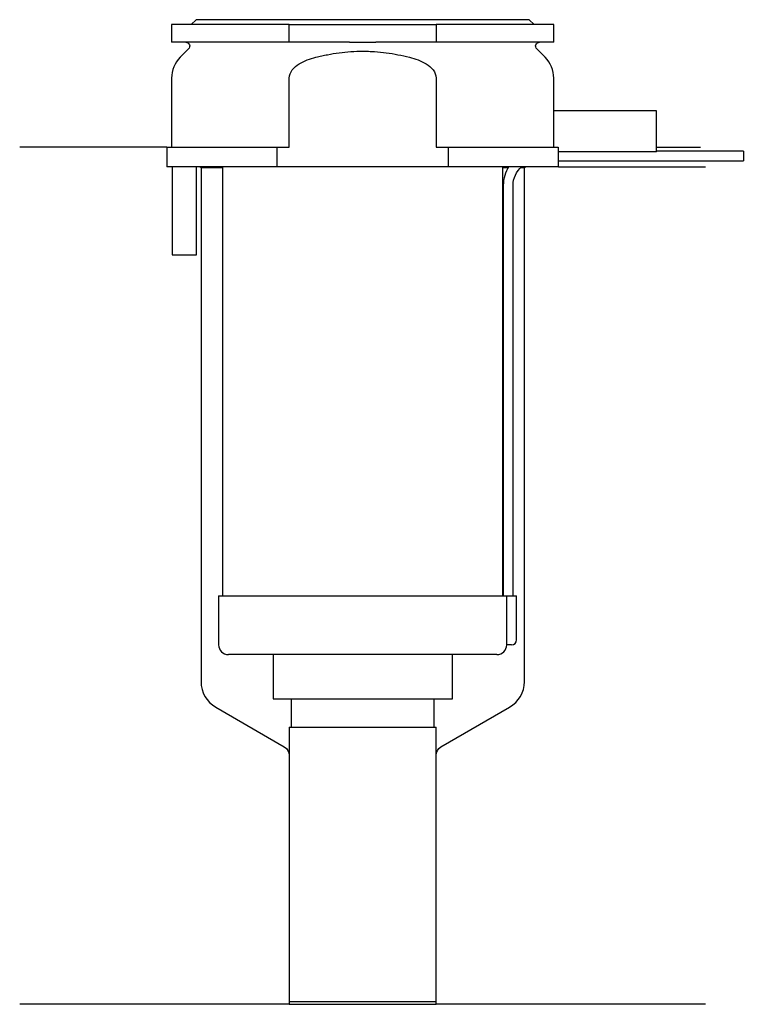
# Model space of a CAD drawing. Header units: millimetres. Extents: x 23 to 96, y 184 to 284.
import ezdxf

# ---------------------------------------------------------------- set-up
doc = ezdxf.new("R2010")
doc.units = ezdxf.units.MM
doc.layers.add('201', color=7, linetype='Continuous')
doc.layers.add('30', color=7, linetype='Continuous')

msp = doc.modelspace()

# ---------------------------------------------------------------- linework, layer by layer
at = {"layer": '201', "color": 113}
for p, q in [((37.53, 271.31), (22.53, 271.31)), ((37.53, 271.31), (37.53, 269.31)), ((87.53, 271.31), (92.01, 271.31)), ((40.93, 269.31), (41.03, 269.21)), ((41.03, 269.21), (43.23, 269.21)), ((41.03, 269.21), (41.03, 216.74)), ((71.83, 269.21), (72.37, 269.21)), ((73.64, 269.21), (74.03, 269.21)), ((74.03, 269.21), (74.13, 269.31)), ((74.03, 216.74), (74.03, 269.21)), ((77.53, 269.31), (92.53, 269.31)), ((42.53, 214.14), (49.53, 210.1)), ((65.52, 210.1), (72.53, 214.14)), ((50.03, 209.23), (50.03, 183.81)), ((65.02, 183.81), (65.02, 209.23)), ((50.03, 183.81), (22.53, 183.81)), ((50.03, 183.81), (65.02, 183.81)), ((92.53, 183.81), (65.02, 183.81))]:
    msp.add_line(p, q, dxfattribs=at)
for centre, start, end in [((44.03, 216.74), 180, 240), ((71.03, 216.74), 300, 360)]:
    msp.add_arc(centre, 3, start, end, dxfattribs=at)
at = {"layer": '201', "color": 113, "extrusion": (0, 0, -1)}
for centre, start, end in [((-49.03, 209.23), 120, 180), ((-66.02, 209.23), 0, 60)]:
    msp.add_arc(centre, 1, start, end, dxfattribs=at)
at = {"layer": '30', "color": 113}
for p, q in [((50.03, 283.81), (38.03, 283.81)), ((38.03, 283.81), (38.03, 282.01)), ((40.53, 284.31), (40.03, 283.81)), ((74.53, 284.31), (40.53, 284.31)), ((50.03, 283.81), (65.03, 283.81)), ((50.03, 282.01), (50.03, 283.81)), ((65.03, 283.81), (65.03, 282.01)), ((77.03, 283.81), (65.03, 283.81)), ((75.03, 283.81), (74.53, 284.31)), ((77.03, 282.01), (77.03, 283.81)), ((50.03, 282.01), (38.03, 282.01)), ((56.18, 282.01), (50.03, 282.01)), ((65.03, 282.01), (58.87, 282.01)), ((77.03, 282.01), (65.03, 282.01)), ((39.76, 281.33), (38.9, 280.48)), ((76.15, 280.48), (75.29, 281.33)), ((38.03, 278.35), (38.03, 271.31)), ((50.03, 271.31), (50.03, 278.35)), ((65.03, 278.35), (65.03, 271.31)), ((77.03, 275.01), (77.03, 278.35)), ((76.99, 275.01), (76.99, 271.31)), ((87.53, 275.01), (76.99, 275.01)), ((87.53, 270.81), (87.53, 275.01)), ((37.53, 271.31), (48.81, 271.31)), ((37.53, 271.31), (37.53, 269.31)), ((48.81, 269.31), (48.81, 271.31)), ((48.81, 271.31), (50.03, 271.31)), ((65.03, 271.31), (66.24, 271.31)), ((66.24, 271.31), (66.24, 269.31)), ((66.24, 271.31), (77.49, 271.31)), ((77.49, 271.31), (77.49, 270.81)), ((87.53, 270.81), (77.49, 270.81)), ((96.38, 270.91), (87.53, 270.91)), ((96.38, 270.91), (96.38, 269.91)), ((77.53, 269.31), (77.53, 269.91)), ((77.53, 269.91), (96.38, 269.91)), ((48.81, 269.31), (37.53, 269.31)), ((38.08, 269.31), (38.08, 260.31)), ((40.58, 260.31), (40.58, 269.31)), ((43.23, 269.31), (43.23, 225.51)), ((66.24, 269.31), (48.81, 269.31)), ((77.53, 269.31), (66.24, 269.31)), ((71.83, 225.51), (71.83, 269.31)), ((71.88, 267.41), (71.88, 225.51)), ((72.88, 225.51), (72.88, 267.41)), ((38.08, 260.31), (40.58, 260.31)), ((42.83, 225.51), (42.83, 220.51)), ((42.83, 225.51), (72.2, 225.51)), ((72.2, 225.51), (72.2, 221.01)), ((72.2, 225.51), (73.23, 225.51)), ((73.23, 221.01), (73.23, 225.51)), ((72.73, 220.51), (72.22, 220.51)), ((71.23, 219.51), (43.83, 219.51)), ((48.38, 219.51), (48.38, 214.99)), ((66.68, 214.99), (66.68, 219.51)), ((48.38, 214.99), (66.68, 214.99)), ((50.22, 214.99), (50.22, 212.09)), ((64.83, 212.09), (64.83, 214.99)), ((50.03, 212.09), (50.03, 184.09)), ((50.03, 212.09), (65.02, 212.09)), ((65.02, 184.09), (65.02, 212.09)), ((50.03, 184.09), (65.02, 184.09))]:
    msp.add_line(p, q, dxfattribs=at)
at = {"layer": '30', "color": 113, "extrusion": (0, 0, -1)}
for centre, radius, start, end in [((-39.48, 281.61), 0.4, 90, 225), ((-75.58, 281.61), 0.4, -45, 90), ((-75.38, 267.41), 2.5, 0, 49.4559)]:
    msp.add_arc(centre, radius, start, end, dxfattribs=at)
at = {"layer": '30', "color": 113}
for centre, radius, start, end in [((41.03, 278.35), 3, 135, 180), ((74.03, 278.35), 3, 0, 45), ((75.38, 267.41), 3.5, 147.0676, 180), ((43.83, 220.51), 1, 180, 270), ((71.23, 220.51), 1, -90, 0), ((72.73, 221.01), 0.5, -90, 0)]:
    msp.add_arc(centre, radius, start, end, dxfattribs=at)
for points, knots in [([(56.18, 282.01), (56.63, 282.01), (57.08, 282.01), (57.63, 282.01), (57.75, 282.01), (57.97, 282.01), (58.08, 282.01), (58.42, 282.01), (58.64, 282.01), (58.87, 282.01)], [0, 0, 0, 0, 0.5, 0.5, 0.625, 0.625, 0.75, 0.75, 1, 1, 1, 1]), ([(50.03, 278.35), (50.03, 278.97), (50.53, 279.48), (51.58, 280.12), (52.16, 280.32), (52.76, 280.48)], [0, 0, 0, 0, 0.5, 0.5, 1, 1, 1, 1]), ([(52.76, 280.48), (52.95, 280.53), (53.15, 280.57), (53.54, 280.66), (53.74, 280.7), (54.33, 280.82), (54.73, 280.89), (55.92, 281.04), (56.72, 281.1), (57.73, 281.1), (57.93, 281.09), (58.33, 281.08), (58.54, 281.07), (59.14, 281.03), (59.54, 280.99), (60.74, 280.83), (61.52, 280.67), (62.3, 280.48)], [0, 0, 0, 0, 0.0625, 0.0625, 0.125, 0.125, 0.25, 0.25, 0.5, 0.5, 0.5625, 0.5625, 0.625, 0.625, 0.75, 0.75, 1, 1, 1, 1]), ([(62.3, 280.48), (62.89, 280.32), (63.48, 280.12), (64.53, 279.48), (65.03, 278.97), (65.03, 278.35)], [0, 0, 0, 0, 0.5, 0.5, 1, 1, 1, 1]), ([(77.53, 269.92), (77.53, 269.91), (77.53, 269.91), (77.53, 269.92), (77.53, 269.93), (77.52, 269.95), (77.52, 269.98), (77.52, 270.04), (77.52, 270.07), (77.52, 270.14), (77.52, 270.16), (77.52, 270.21), (77.52, 270.23), (77.52, 270.3), (77.52, 270.36), (77.52, 270.46), (77.52, 270.51), (77.52, 270.61), (77.52, 270.66), (77.52, 270.74), (77.52, 270.78), (77.52, 270.81)], [0, 0, 0, 0, 0.000533, 0.000533, 0.125466, 0.125466, 0.2504, 0.2504, 0.375333, 0.375333, 0.4378, 0.4378, 0.500266, 0.500266, 0.6252, 0.6252, 0.750133, 0.750133, 0.875067, 0.875067, 1, 1, 1, 1]), ([(72.2, 221.01), (72.2, 220.96), (72.2, 220.9), (72.2, 220.8), (72.21, 220.75), (72.21, 220.66), (72.21, 220.62), (72.22, 220.56), (72.22, 220.54), (72.22, 220.53), (72.22, 220.52), (72.22, 220.51)], [0, 0, 0, 0, 0.20806, 0.20806, 0.416347, 0.416347, 0.62495, 0.62495, 0.835236, 0.835236, 1, 1, 1, 1])]:
    msp.add_open_spline(points, degree=3, knots=knots, dxfattribs=at)

doc.saveas('drawing.dxf')
